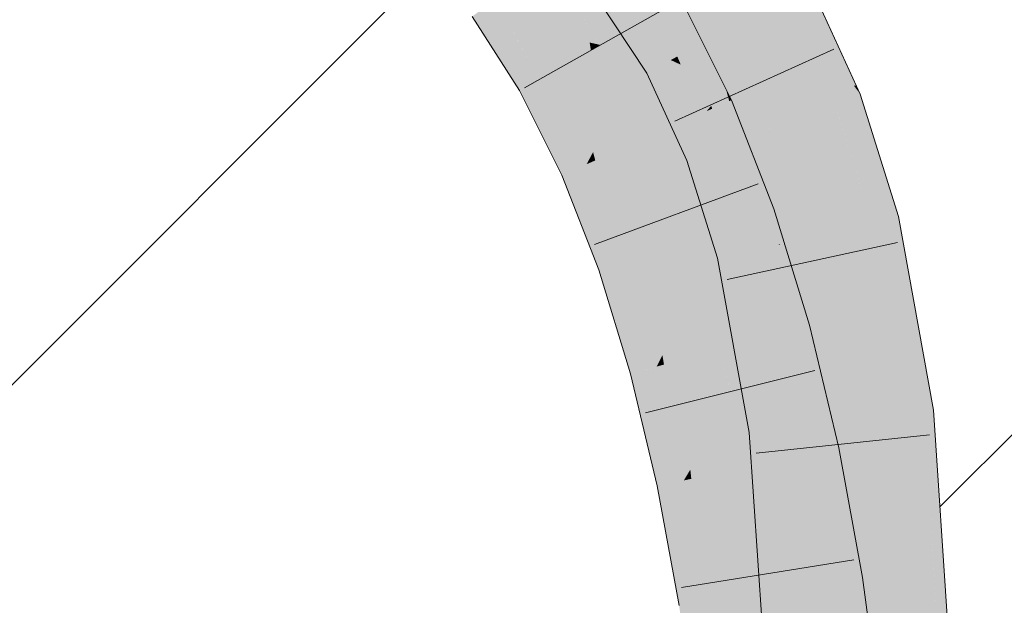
# Model space of a CAD drawing. Extents: x -620 to 300, y 62 to 1112.
# Tile 141 of 256: x 172.236 to 173.563, y 723.134 to 723.923. Entities that reach past the tile are written whole.
import ezdxf
from ezdxf.lldxf.tags import DXFTag

# ---------------------------------------------------------------- set-up
doc = ezdxf.new("R2010")
doc.units = 0
doc.layers.get('0').update_dxf_attribs({"lineweight": 13})
for name, color, linetype, lineweight, true_color in [('E_Detail_Beschriftung', 7, 'Continuous', 13, 0x009900), ('E_Detail_Wandschraffur', 7, 'Continuous', 5, 0xc0c0c0), ('E_Leerrohr 25-A06GA1MY8I', 7, 'Continuous', 9, 0xff8000), ('E_Leerrohr 25-Shading', 7, 'Continuous', 9, 0xff8000)]:
    doc.layers.add(name, color=color, linetype=linetype, lineweight=lineweight, true_color=true_color)
doc.styles.get("Standard").update_dxf_attribs({"font": 'ARIALN.TTF'})
tags = doc.linetypes.add('fein_strichliert', pattern=[4, 1, -2, 1]).pattern_tags.tags
tags[8:9] = [DXFTag(74, 4), DXFTag(75, 0), DXFTag(340, '0'), DXFTag(46, 0.0), DXFTag(50, 0.0), DXFTag(44, 0.0), DXFTag(45, 0.0)]
tags[6:7] = [DXFTag(74, 4), DXFTag(75, 0), DXFTag(340, '0'), DXFTag(46, 0.0), DXFTag(50, 0.0), DXFTag(44, 0.0), DXFTag(45, 0.0)]
tags[4:5] = [DXFTag(74, 4), DXFTag(75, 0), DXFTag(340, '0'), DXFTag(46, 0.0), DXFTag(50, 0.0), DXFTag(44, 0.0), DXFTag(45, 0.0)]

# ---------------------------------------------------------------- blocks, each defined once
blk = doc.blocks.new('Shading-A06GA12D8I', base_point=(172.0508, 724.3159))
at = {"layer": 'E_Leerrohr 25-Shading', "color": 30, "true_color": 0xf57b00}
for points in [[(173.1907, 723.9109), (173.2681, 723.9537), (173.1137, 724.0276), (173.1842, 724.081)], [(173.0186, 724.0525), (172.9471, 724.0005), (173.0955, 723.932), (173.0186, 723.8885)], [(173.1412, 723.8835), (173.1907, 723.9109), (173.0874, 724.0078), (173.1137, 724.0276)], [(173.0874, 724.0078), (173.0735, 723.9973), (173.1412, 723.8835), (173.13, 723.8773)], [(172.8963, 723.9161), (172.9471, 724.0005), (172.8858, 723.956)], [(172.8963, 723.9161), (173.0041, 723.8918), (172.9471, 724.0005), (172.9996, 723.9182)], [(173.13, 723.8773), (173.0735, 723.9973), (173.1221, 723.873), (173.0622, 723.9886)], [(173.1221, 723.873), (173.0622, 723.9886), (173.1189, 723.8712), (173.0545, 723.9828)], [(173.1134, 723.8682), (173.1134, 723.8682), (173.0432, 723.9744), (173.103, 723.8928)], [(173.0432, 723.9744), (173.103, 723.8928), (173.0868, 723.9268), (173.0938, 723.9146)], [(172.8858, 723.956), (172.8756, 723.9485), (172.8963, 723.9161)], [(173.1907, 723.9109), (173.2356, 723.8131), (173.2681, 723.9537), (173.3259, 723.8279)], [(173.0955, 723.932), (173.0186, 723.8885), (173.1616, 723.7994), (173.0808, 723.7637)], [(172.9416, 723.8451), (173.0058, 723.8814), (172.8963, 723.9161), (173.0041, 723.8918)], [(173.0041, 723.8918), (173.0186, 723.8885), (172.9996, 723.9182)], [(173.103, 723.8928), (173.1189, 723.8712), (173.0938, 723.9146)], [(173.1907, 723.9109), (173.1412, 723.8835), (173.2356, 723.8131), (173.1526, 723.8505)], [(173.0058, 723.8814), (173.0186, 723.8885), (173.0041, 723.8918)], [(173.0257, 723.7766), (173.0508, 723.8239), (173.0058, 723.8814), (173.0186, 723.8885)], [(173.1134, 723.8682), (173.1189, 723.8712), (173.103, 723.8928)], [(173.0087, 723.7443), (173.0257, 723.7766), (172.9762, 723.8646), (173.0058, 723.8814)], [(173.1268, 723.8621), (173.1221, 723.873), (173.1222, 723.8641), (173.1189, 723.8712)], [(173.1377, 723.8572), (173.13, 723.8773), (173.1268, 723.8621), (173.1221, 723.873)], [(173.1526, 723.8505), (173.1412, 723.8835), (173.1377, 723.8572), (173.13, 723.8773)], [(172.9416, 723.8451), (173, 723.728), (172.9762, 723.8646), (173.0087, 723.7443)], [(173.1189, 723.8712), (173.1134, 723.8682), (173.1222, 723.8641)], [(173.1693, 723.7462), (173.1608, 723.7761), (173.1134, 723.8682)], [(173.1134, 723.8682), (173.1608, 723.7761), (173.1548, 723.7961), (173.1556, 723.7942)], [(173.1134, 723.8682), (173.1548, 723.7961), (173.1222, 723.8641)], [(173.1548, 723.7961), (173.1268, 723.8621), (173.1222, 723.8641)], [(173.1786, 723.7497), (173.1377, 723.8572), (173.175, 723.7484), (173.1268, 723.8621)], [(173.1864, 723.7527), (173.1526, 723.8505), (173.1786, 723.7497), (173.1377, 723.8572)], [(173.2356, 723.8131), (173.1526, 723.8505), (173.2422, 723.774), (173.1864, 723.7527)], [(173.0595, 723.7543), (173.0508, 723.8239), (173.0323, 723.7422), (173.0257, 723.7766)], [(173.0808, 723.7637), (173.0508, 723.8239), (173.0595, 723.7543)], [(173.2356, 723.8131), (173.2519, 723.7778), (173.3259, 723.8279), (173.3344, 723.8093)], [(173.2422, 723.774), (173.2519, 723.7778), (173.2356, 723.8131)], [(173.2983, 723.6295), (173.3845, 723.6494), (173.2519, 723.7778), (173.3344, 723.8093)], [(173.1616, 723.7994), (173.0808, 723.7637), (173.2178, 723.6558), (173.1343, 723.6268)], [(173.1608, 723.7761), (173.175, 723.7484), (173.1556, 723.7942)], [(173.0323, 723.7422), (173.0257, 723.7766), (173.0117, 723.7331), (173.0087, 723.7443)], [(173.1693, 723.7462), (173.175, 723.7484), (173.1608, 723.7761)], [(173.2422, 723.774), (173.1864, 723.7527), (173.2581, 723.6202), (173.2251, 723.6126)], [(173.2512, 723.7775), (173.2422, 723.774), (173.2602, 723.6207), (173.2556, 723.6444)], [(173.2781, 723.6248), (173.2983, 723.6295), (173.2512, 723.7775), (173.2519, 723.7778)], [(173.2512, 723.7775), (173.2602, 723.6207), (173.2781, 723.6248)], [(173.0587, 723.6154), (173.0744, 723.6503), (173.0323, 723.7422), (173.0595, 723.7543)], [(173.0744, 723.6503), (173.1015, 723.7108), (173.0595, 723.7543), (173.0808, 723.7637)], [(173.2251, 723.6126), (173.1864, 723.7527), (173.2214, 723.6118), (173.1786, 723.7497)], [(173.0087, 723.7443), (173, 723.728), (173.0117, 723.7331)], [(173.0323, 723.7422), (173.0117, 723.7331), (173.0587, 723.6154), (173.0508, 723.5978)], [(173.1693, 723.7462), (173.2056, 723.6526), (173.175, 723.7484), (173.2031, 723.6686)], [(173.2122, 723.6097), (173.2056, 723.6526), (173.1693, 723.7462)], [(173.2088, 723.6524), (173.1786, 723.7497), (173.175, 723.7484)], [(173.0117, 723.7331), (173, 723.728), (173.0508, 723.5978)], [(173.109, 723.618), (173.1015, 723.7108), (173.0804, 723.608), (173.0744, 723.6503)], [(173.1343, 723.6268), (173.1015, 723.7108), (173.109, 723.618)], [(173.2056, 723.6526), (173.2214, 723.6118), (173.2031, 723.6686), (173.2088, 723.6524)], [(173.0804, 723.608), (173.0744, 723.6503), (173.0616, 723.6016), (173.0587, 723.6154)], [(173.2178, 723.6558), (173.1343, 723.6268), (173.265, 723.502), (173.1797, 723.4788)], [(173.2122, 723.6097), (173.2214, 723.6118), (173.2056, 723.6526)], [(173.3431, 723.3818), (173.4309, 723.3924), (173.2983, 723.6295), (173.3845, 723.6494)], [(173.2556, 723.6444), (173.2581, 723.6202), (173.2602, 723.6207)], [(173.1197, 723.506), (173.1518, 723.5699), (173.109, 723.618), (173.1343, 723.6268)], [(173.2581, 723.6202), (173.2251, 723.6126), (173.2664, 723.4154)], [(173.2602, 723.6207), (173.2581, 723.6202), (173.2604, 723.6197)], [(173.2924, 723.3756), (173.2604, 723.6197), (173.2633, 723.4926), (173.2581, 723.6202)], [(173.2792, 723.615), (173.2781, 723.6248), (173.2604, 723.6197), (173.2602, 723.6207)], [(173.3058, 723.3773), (173.2792, 723.615), (173.2924, 723.3756), (173.2604, 723.6197)], [(173.2983, 723.6295), (173.2781, 723.6248), (173.302, 723.6093), (173.2792, 723.615)], [(173.0587, 723.6154), (173.0508, 723.5978), (173.0616, 723.6016)], [(173.0804, 723.608), (173.0616, 723.6016), (173.1021, 723.471), (173.0944, 723.4556)], [(173.1021, 723.471), (173.1197, 723.506), (173.0804, 723.608), (173.109, 723.618)], [(173.2122, 723.6097), (173.2359, 723.5522), (173.2214, 723.6118)], [(173.2522, 723.44), (173.2122, 723.6097), (173.2553, 723.3716)], [(173.2122, 723.6097), (173.2522, 723.44), (173.2359, 723.5522), (173.251, 723.4682)], [(173.2359, 723.5522), (173.2251, 723.6126), (173.2214, 723.6118)], [(173.2492, 723.4974), (173.2251, 723.6126), (173.2359, 723.5522)], [(173.302, 723.6093), (173.2792, 723.615), (173.3235, 723.3794), (173.3058, 723.3773)], [(173.3235, 723.3794), (173.3431, 723.3818), (173.302, 723.6093)], [(173.0616, 723.6016), (173.0508, 723.5978), (173.0944, 723.4556)], [(173.1555, 723.4722), (173.1518, 723.5699), (173.1237, 723.4636), (173.1197, 723.506)], [(173.1797, 723.4788), (173.1518, 723.5699), (173.1555, 723.4722)], [(173.2498, 723.4946), (173.2492, 723.4974), (173.251, 723.4682), (173.2359, 723.5522)], [(173.1237, 723.4636), (173.1197, 723.506), (173.1042, 723.4583), (173.1021, 723.471)], [(173.2854, 723.4167), (173.265, 723.502), (173.196, 723.4106), (173.1797, 723.4788)], [(173.2681, 723.3727), (173.2664, 723.4154), (173.251, 723.4682), (173.2498, 723.4946)], [(173.2817, 723.3743), (173.2633, 723.4926), (173.2762, 723.3737), (173.2658, 723.4312)], [(173.2924, 723.3756), (173.2633, 723.4926), (173.2817, 723.3743)], [(173.159, 723.4037), (173.1797, 723.4788), (173.1555, 723.4722)], [(173.1797, 723.4788), (173.159, 723.4037), (173.1929, 723.4056), (173.1616, 723.3533)], [(173.1797, 723.4788), (173.1929, 723.4056), (173.1928, 723.4238)], [(173.1021, 723.471), (173.0944, 723.4556), (173.1042, 723.4583)], [(173.1384, 723.3291), (173.1237, 723.4636), (173.131, 723.3024), (173.1042, 723.4583)], [(173.1555, 723.4722), (173.1237, 723.4636), (173.159, 723.4037), (173.1384, 723.3291)], [(173.2522, 723.44), (173.2681, 723.3727), (173.251, 723.4682)], [(173.1042, 723.4583), (173.0944, 723.4556), (173.131, 723.3024)], [(173.2554, 723.3711), (173.2681, 723.3727), (173.2553, 723.3716), (173.2522, 723.44)], [(173.1929, 723.4056), (173.196, 723.4106), (173.1928, 723.4238)], [(173.2762, 723.3737), (173.2658, 723.4312), (173.2752, 723.3735), (173.2664, 723.4155)], [(173.2023, 723.3174), (173.196, 723.4106), (173.1934, 723.3155), (173.1929, 723.4056)], [(173.304, 723.3387), (173.2854, 723.4167), (173.2175, 723.3206), (173.196, 723.4106)], [(173.2175, 723.3206), (173.196, 723.4106), (173.2023, 723.3174)], [(173.2664, 723.4155), (173.2681, 723.3727), (173.2752, 723.3735)], [(173.1616, 723.3533), (173.159, 723.4037), (173.1397, 723.3169), (173.1384, 723.3291)], [(173.1934, 723.3155), (173.1929, 723.4056), (173.1638, 723.3093), (173.1616, 723.3533)], [(173.3249, 723.343), (173.3431, 723.3818), (173.3235, 723.3794)], [(173.3431, 723.3818), (173.3249, 723.343), (173.3616, 723.1074), (173.3336, 723.1077)], [(173.3616, 723.1074), (173.45, 723.1066), (173.3431, 723.3818), (173.4309, 723.3924)], [(173.2554, 723.3711), (173.2658, 723.2178), (173.2681, 723.3727)], [(173.2856, 723.2984), (173.2762, 723.3737), (173.2658, 723.2178), (173.2681, 723.3727)], [(173.2917, 723.2728), (173.2817, 723.3743), (173.2894, 723.268), (173.2762, 723.3737)], [(173.299, 723.2883), (173.2924, 723.3756), (173.2917, 723.2728), (173.2817, 723.3743)], [(173.3095, 723.3106), (173.3058, 723.3773), (173.299, 723.2883), (173.2924, 723.3756)], [(173.3235, 723.3794), (173.3058, 723.3773), (173.3249, 723.343), (173.3095, 723.3106)], [(173.1638, 723.3093), (173.1616, 723.3533), (173.141, 723.3045), (173.1397, 723.3169)], [(173.3336, 723.1077), (173.3249, 723.343), (173.3208, 723.1078), (173.3095, 723.3106)], [(173.1384, 723.3291), (173.131, 723.3024), (173.1397, 723.3169)], [(173.304, 723.3387), (173.2175, 723.3206), (173.3355, 723.1664), (173.2482, 723.1531)], [(173.1397, 723.3169), (173.131, 723.3024), (173.141, 723.3045)], [(173.1961, 723.1451), (173.1934, 723.3155), (173.1741, 723.1418), (173.1638, 723.3093)], [(173.2094, 723.1472), (173.2023, 723.3174), (173.1961, 723.1451), (173.1934, 723.3155)], [(173.2094, 723.1472), (173.2175, 723.3206), (173.2023, 723.3174)], [(173.2094, 723.1472), (173.2288, 723.1501), (173.2175, 723.3206), (173.2315, 723.244)], [(173.141, 723.3045), (173.131, 723.3024), (173.1608, 723.1398)], [(173.1741, 723.1418), (173.1638, 723.3093), (173.1608, 723.1398), (173.141, 723.3045)], [(173.3208, 723.1078), (173.3095, 723.3106), (173.3125, 723.1078), (173.299, 723.2883)], [(173.2856, 723.2984), (173.2658, 723.2178), (173.2827, 723.2538)], [(173.2894, 723.268), (173.2856, 723.2984), (173.2827, 723.2538)], [(173.3125, 723.1078), (173.299, 723.2883), (173.308, 723.1078), (173.2917, 723.2728)], [(173.2782, 723.1854), (173.308, 723.1078), (173.2894, 723.268), (173.3027, 723.1615)], [(173.2782, 723.1854), (173.2894, 723.268), (173.2827, 723.2538)], [(173.3027, 723.1615), (173.2917, 723.2728), (173.2894, 723.268)], [(173.2658, 723.2178), (173.2782, 723.1854), (173.2827, 723.2538)], [(173.2288, 723.1501), (173.2482, 723.1531), (173.2315, 723.244)], [(173.2732, 723.1082), (173.2782, 723.1854), (173.2658, 723.2178)], [(173.2732, 723.1082), (173.308, 723.1078), (173.2782, 723.1854)], [(173.3355, 723.1664), (173.2482, 723.1531), (173.3669, 722.9262), (173.279, 722.9169)], [(173.1741, 723.1418), (173.1608, 723.1398), (173.1911, 722.9076)], [(173.2023, 722.9088), (173.1961, 723.1451), (173.1911, 722.9076), (173.1741, 723.1418)], [(173.2131, 722.9099), (173.2094, 723.1472), (173.2023, 722.9088), (173.1961, 723.1451)], [(173.2131, 722.9099), (173.2246, 722.9111), (173.2094, 723.1472), (173.2288, 723.1501)], [(173.2246, 722.9111), (173.279, 722.9169), (173.2288, 723.1501), (173.2482, 723.1531)]]:
    blk.add_solid(points, dxfattribs=at)
at = {"layer": 'E_Leerrohr 25-Shading', "color": 34, "true_color": 0xb05800}
for points in [[(173.0846, 723.8522), (173.1134, 723.8682), (173.0259, 723.9612), (173.0432, 723.9744)], [(173.2875, 723.9644), (173.2681, 723.9537), (173.3424, 723.8567)], [(173.3633, 723.834), (173.3001, 723.9714), (173.3424, 723.8567), (173.2875, 723.9644)], [(173.014, 723.9523), (173.0813, 723.8504), (173.0259, 723.9612), (173.0846, 723.8522)], [(173.3259, 723.8279), (173.3546, 723.8326), (173.2681, 723.9537), (173.3424, 723.8567)], [(172.8963, 723.9161), (172.8756, 723.9485), (172.9097, 723.8271), (172.846, 723.927)], [(173.1371, 723.8486), (173.1213, 723.9465), (173.102, 723.9357)], [(173.1678, 723.8065), (173.1877, 723.8291), (173.1213, 723.9465), (173.1274, 723.95)], [(173.1371, 723.8486), (173.1616, 723.7994), (173.1213, 723.9465), (173.1678, 723.8065)], [(173.0955, 723.932), (173.1371, 723.8486), (173.102, 723.9357)], [(172.9352, 723.8415), (172.8963, 723.9161), (172.9184, 723.832), (172.8963, 723.916)], [(172.9389, 723.8436), (172.9416, 723.8451), (172.9037, 723.902), (172.8963, 723.9161)], [(172.8963, 723.916), (172.9097, 723.8271), (172.9184, 723.832)], [(172.9352, 723.8415), (172.9389, 723.8436), (172.9037, 723.902)], [(173.1036, 723.8018), (173.1134, 723.8682), (173.0846, 723.8522)], [(173.1036, 723.8018), (173.1351, 723.7331), (173.1134, 723.8682), (173.1693, 723.7462)], [(172.9389, 723.8436), (172.9915, 723.7242), (172.9416, 723.8451), (172.9973, 723.7268)], [(172.9973, 723.7268), (173, 723.728), (172.9416, 723.8451)], [(173.0813, 723.8504), (173.1036, 723.8018), (173.0846, 723.8522)], [(173.3546, 723.8326), (173.3601, 723.8336), (173.3424, 723.8567)], [(173.3633, 723.834), (173.3424, 723.8567), (173.3601, 723.8336)], [(172.9184, 723.832), (172.9097, 723.8271), (172.9262, 723.7941)], [(172.9845, 723.7211), (172.9352, 723.8415), (172.9262, 723.7941), (172.9184, 723.832)], [(172.9845, 723.7211), (172.9915, 723.7242), (172.9352, 723.8415), (172.9389, 723.8436)], [(173.3686, 723.8224), (173.3601, 723.8336), (173.3364, 723.8101), (173.3259, 723.8279)], [(173.3601, 723.8336), (173.3686, 723.8224), (173.3633, 723.834)], [(173.1921, 723.8129), (173.1877, 723.8291), (173.1691, 723.8027), (173.1678, 723.8065)], [(173.1951, 723.8143), (173.1877, 723.8291), (173.1921, 723.8129)], [(173.3259, 723.8279), (173.3344, 723.8093), (173.3364, 723.8101)], [(173.3996, 723.6528), (173.4202, 723.6576), (173.3364, 723.8101), (173.3686, 723.8224)], [(173.1678, 723.8065), (173.1616, 723.7994), (173.1691, 723.8027)], [(173.2266, 723.6588), (173.1921, 723.8129), (173.1918, 723.7222), (173.1691, 723.8027)], [(173.2524, 723.6678), (173.1951, 723.8143), (173.2266, 723.6588), (173.1921, 723.8129)], [(173.3364, 723.8101), (173.3344, 723.8093), (173.3925, 723.6512), (173.3381, 723.7976)], [(173.3364, 723.8101), (173.3925, 723.6512), (173.3996, 723.6528)], [(172.9845, 723.7211), (172.9262, 723.7941), (172.9665, 723.7131)], [(173.1691, 723.8027), (173.1616, 723.7994), (173.1918, 723.7222)], [(173.3381, 723.7976), (173.3845, 723.6494), (173.3925, 723.6512)], [(173.1765, 723.6014), (173.2122, 723.6097), (173.1351, 723.7331), (173.1693, 723.7462)], [(172.9915, 723.7242), (173.0337, 723.5919), (172.9973, 723.7268), (173.0428, 723.595)], [(172.9973, 723.7268), (173.0428, 723.595), (173, 723.728), (173.0484, 723.5969)], [(173.0484, 723.5969), (173.0508, 723.5978), (173, 723.728)], [(172.9845, 723.7211), (172.9665, 723.7131), (173.0268, 723.5895), (173.0163, 723.5858)], [(173.0268, 723.5895), (173.0337, 723.5919), (172.9845, 723.7211), (172.9915, 723.7242)], [(173.2266, 723.6588), (173.1918, 723.7222), (173.2178, 723.6558)], [(173.265, 723.502), (173.2595, 723.6448), (173.2266, 723.6588), (173.2524, 723.6678)], [(173.2266, 723.6588), (173.2178, 723.6558), (173.2412, 723.5795)], [(173.265, 723.502), (173.2266, 723.6588), (173.2412, 723.5795)], [(173.4389, 723.3934), (173.4191, 723.524), (173.3845, 723.6494), (173.3925, 723.6512)], [(173.4389, 723.3934), (173.3845, 723.6494), (173.3903, 723.617)], [(173.4191, 723.524), (173.3996, 723.6528), (173.3925, 723.6512)], [(173.461, 723.396), (173.4672, 723.3968), (173.3996, 723.6528), (173.4202, 723.6576)], [(173.4463, 723.3942), (173.3996, 723.6528), (173.4191, 723.524)], [(173.4463, 723.3942), (173.4519, 723.3949), (173.3996, 723.6528), (173.4019, 723.6432)], [(173.3004, 723.5115), (173.2595, 723.6448), (173.2773, 723.5052)], [(173.2595, 723.6448), (173.265, 723.502), (173.2773, 723.5052)], [(173.4019, 723.6432), (173.4519, 723.3949), (173.4373, 723.4953), (173.4563, 723.3954)], [(173.219, 723.3667), (173.2554, 723.3711), (173.1765, 723.6014), (173.2122, 723.6097)], [(173.3903, 723.617), (173.4309, 723.3924), (173.4389, 723.3934)], [(173.0337, 723.5919), (173.0657, 723.4478), (173.0428, 723.595), (173.0784, 723.4513)], [(173.0784, 723.4513), (173.0944, 723.4556), (173.0428, 723.595), (173.0508, 723.5978)], [(173.0268, 723.5895), (173.0163, 723.5858), (173.0626, 723.447), (173.0591, 723.446)], [(173.0626, 723.447), (173.0657, 723.4478), (173.0268, 723.5895), (173.0337, 723.5919)], [(173.4191, 723.524), (173.4389, 723.3934), (173.4463, 723.3942)], [(173.265, 723.502), (173.2854, 723.4167), (173.2773, 723.5052), (173.2859, 723.4167)], [(173.2859, 723.4167), (173.3224, 723.4192), (173.2773, 723.5052), (173.3004, 723.5115)], [(173.4373, 723.4953), (173.4563, 723.3954), (173.4508, 723.4388), (173.4585, 723.3958)], [(173.0626, 723.447), (173.0591, 723.446), (173.0793, 723.3613)], [(173.0657, 723.4478), (173.0626, 723.447), (173.0755, 723.381)], [(173.0793, 723.3613), (173.131, 723.3024), (173.0657, 723.4478), (173.0944, 723.4556)], [(173.0793, 723.3613), (173.0657, 723.4478), (173.0755, 723.381)], [(173.4508, 723.4388), (173.4585, 723.3958), (173.4534, 723.428), (173.4588, 723.3958)], [(173.4588, 723.3958), (173.461, 723.396), (173.4534, 723.428)], [(173.3224, 723.4192), (173.2854, 723.4167), (173.3243, 723.4111), (173.327, 723.3629)], [(173.3092, 723.3398), (173.328, 723.3438), (173.2854, 723.4167), (173.327, 723.3629)], [(173.2854, 723.4167), (173.304, 723.3387), (173.3092, 723.3398)], [(173.327, 723.3629), (173.3398, 723.3463), (173.3243, 723.4111)], [(173.4463, 723.3942), (173.4389, 723.3934), (173.452, 723.3141), (173.4423, 723.3501)], [(173.452, 723.3141), (173.4585, 723.2898), (173.4463, 723.3942), (173.4519, 723.3949)], [(173.4519, 723.3949), (173.4585, 723.2898), (173.4563, 723.3954), (173.4628, 723.2737)], [(173.4563, 723.3954), (173.4628, 723.2737), (173.4585, 723.3958), (173.4639, 723.2697)], [(173.4639, 723.2697), (173.4795, 723.2118), (173.4585, 723.3958), (173.461, 723.396)], [(173.461, 723.396), (173.4724, 723.2831), (173.4672, 723.3968), (173.4748, 723.283)], [(173.4389, 723.3934), (173.4309, 723.3924), (173.4423, 723.3501)], [(173.4423, 723.3501), (173.4309, 723.3924), (173.4615, 723.1066), (173.45, 723.1066)], [(173.219, 723.3667), (173.2658, 723.2178), (173.2554, 723.3711)], [(173.131, 723.3024), (173.0793, 723.3613), (173.0951, 723.2949)], [(173.2658, 723.2178), (173.219, 723.3667), (173.2641, 723.1083), (173.2366, 723.1085)], [(173.328, 723.3438), (173.3398, 723.3463), (173.327, 723.3629)], [(173.3507, 723.1687), (173.3398, 723.3463), (173.3092, 723.3398)], [(173.3507, 723.1687), (173.355, 723.1694), (173.3398, 723.3463), (173.3538, 723.2696)], [(173.452, 723.3141), (173.4423, 723.3501), (173.4668, 723.1065), (173.4615, 723.1066)], [(173.3306, 723.2516), (173.3092, 723.3398), (173.3326, 723.1827), (173.304, 723.3387)], [(173.131, 723.3024), (173.0951, 723.2949), (173.1608, 723.1398), (173.1246, 723.1343)], [(173.4668, 723.1065), (173.4702, 723.1064), (173.452, 723.3141), (173.4585, 723.2898)], [(173.4585, 723.2898), (173.4702, 723.1064), (173.4628, 723.2737), (173.4718, 723.1064)], [(173.4724, 723.2831), (173.4795, 723.2118), (173.4748, 723.283)], [(173.355, 723.1694), (173.3717, 723.1719), (173.3538, 723.2696)], [(173.4628, 723.2737), (173.4675, 723.187), (173.4639, 723.2697)], [(173.4675, 723.187), (173.4795, 723.2118), (173.4639, 723.2697)], [(173.3507, 723.1687), (173.3306, 723.2516), (173.3355, 723.1664), (173.3326, 723.1827)], [(173.2658, 723.2178), (173.2641, 723.1083), (173.2705, 723.1082)], [(173.2705, 723.1082), (173.2732, 723.1082), (173.2658, 723.2178)], [(173.4675, 723.187), (173.4718, 723.1064), (173.4795, 723.2118), (173.4866, 723.1063)], [(173.3547, 723.1462), (173.3507, 723.1687), (173.3531, 723.0316), (173.3355, 723.1664)], [(173.4033, 722.9301), (173.3717, 723.1719), (173.3934, 722.929), (173.3507, 723.1687)], [(173.3934, 722.929), (173.3547, 723.1462), (173.3669, 722.9262), (173.3531, 723.0316)], [(173.1608, 723.1398), (173.1246, 723.1343), (173.1911, 722.9076), (173.1547, 722.9037)]]:
    blk.add_solid(points, dxfattribs=at)
blk = doc.blocks.new('Referenz-A06GA1N48I')
at = {"layer": 'E_Detail_Wandschraffur', "linetype": 'fein_strichliert', "ltscale": 0.13}
blk.add_line((171.695, 722.8999), (172.7881, 723.9931), dxfattribs=at)
at = {"layer": 'E_Detail_Wandschraffur', "linetype": 'ByBlock', "ltscale": 0.13}
blk.add_line((173.4759, 723.2666), (173.9599, 723.7507), dxfattribs=at)
at = {"layer": 'E_Leerrohr 25-A06GA1MY8I', "linetype": 'Continuous', "ltscale": 0.13}
for p, q in [((173.3686, 723.8224), (173.3001, 723.9714)), ((173.0813, 723.8504), (173.014, 723.9523)), ((172.9163, 723.8308), (173.1209, 723.9463)), ((173.1274, 723.95), (173.1951, 723.8142)), ((172.846, 723.927), (172.9097, 723.8271)), ((173.3329, 723.8829), (173.1188, 723.7861)), ((173.1351, 723.7331), (173.0813, 723.8504)), ((172.9097, 723.8271), (172.9665, 723.7131)), ((173.4202, 723.6576), (173.3686, 723.8224)), ((173.1951, 723.8142), (173.2524, 723.6678)), ((173.1765, 723.6014), (173.1351, 723.7331)), ((172.9665, 723.7131), (173.0163, 723.5858)), ((173.0108, 723.62), (173.2312, 723.7016)), ((173.2524, 723.6678), (173.3003, 723.5115)), ((173.4672, 723.3968), (173.4202, 723.6576)), ((173.4189, 723.6227), (173.1892, 723.573)), ((173.219, 723.3667), (173.1765, 723.6014)), ((173.0163, 723.5858), (173.0591, 723.446)), ((173.3003, 723.5115), (173.3398, 723.3463)), ((173.0793, 723.3933), (173.3073, 723.4501)), ((173.0591, 723.446), (173.0951, 723.2949)), ((173.4866, 723.1063), (173.4672, 723.3968)), ((173.2366, 723.1085), (173.219, 723.3667)), ((173.462, 723.3639), (173.2283, 723.3389)), ((173.3398, 723.3463), (173.3717, 723.1719)), ((173.0951, 723.2949), (173.1246, 723.1342)), ((173.1278, 723.1583), (173.3598, 723.1956)), ((173.3717, 723.1719), (173.4033, 722.9301))]:
    blk.add_line(p, q, dxfattribs=at)
at = {"layer": 'E_Detail_Beschriftung', "linetype": 'Continuous', "ltscale": 0.13, "insert": (165.7663, 723.8404), "char_height": 1.4, "attachment_point": 1}
blk.add_mtext('{\\fArial Narrow;Endtülle}', dxfattribs=at)

msp = doc.modelspace()

# ---------------------------------------------------------------- block references
at = {"color": 8, "lineweight": 25, "ltscale": 0.25, "true_color": 0x808080}
msp.add_blockref('Referenz-A06GA1N48I', (0, 0), dxfattribs=at)
msp.add_blockref('Shading-A06GA12D8I', (172.0508, 724.3159))

doc.saveas('drawing.dxf')
